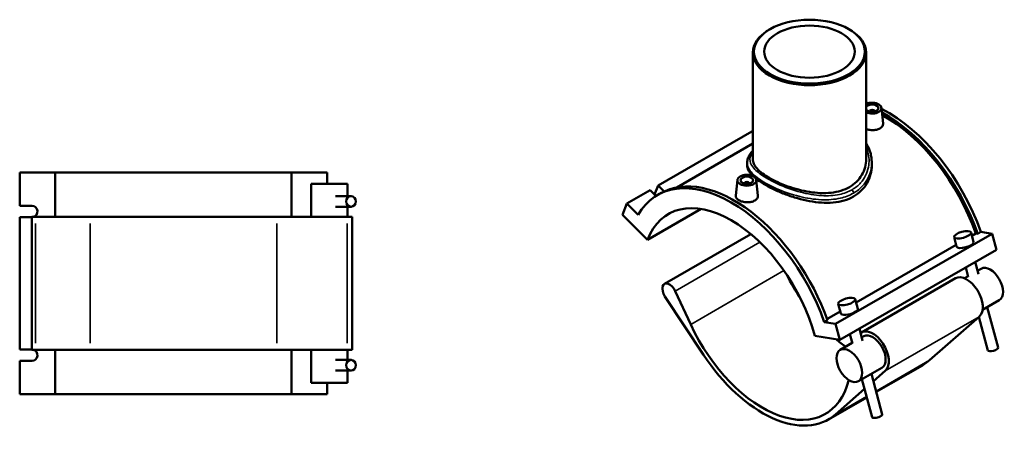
# Model space of a CAD drawing. Header units: millimetres. Extents: x -15 to 1153, y -66 to 1150.
# Tile 4 of 4: x 371 to 1153, y 824 to 1150. Entities that reach past the tile are written whole.
import ezdxf

# ---------------------------------------------------------------- set-up
doc = ezdxf.new("R2010")
doc.units = ezdxf.units.MM
doc.layers.add('Visible (ANSI)', color=7, linetype='Continuous', lineweight=50)
doc.layers.add('Visible Narrow (ANSI)', color=7, linetype='Continuous', lineweight=35)

msp = doc.modelspace()

# ---------------------------------------------------------------- linework, layer by layer
at = {"layer": 'Visible (ANSI)'}
for p, q in [((967.006, 1142.167), (966.368, 1141.797)), ((1029.613, 1142.167), (1030.252, 1141.797)), ((953.31, 1123.544), (953.31, 1038.674)), ((1043.31, 1123.544), (1043.31, 1038.674)), ((1046.09, 1076.914), (1046.09, 1076.728)), ((1050.09, 1076.914), (1050.09, 1076.728)), ((1055.576, 1079.633), (1056.899, 1067.295)), ((952.58, 1060.777), (878.051, 1017.859)), ((953.31, 1060.05), (952.58, 1060.777)), ((953.31, 1051.21), (892.764, 1016.344)), ((948.81, 1036.081), (948.81, 1033.976)), ((1047.81, 1036.081), (1047.81, 1033.976)), ((370.587, 1028.119), (398.778, 1028.119)), ((370.587, 1001.819), (370.587, 1028.119)), ((398.778, 1028.119), (398.778, 992.919)), ((398.778, 1028.119), (586.717, 1028.119)), ((586.717, 1028.119), (614.908, 1028.119)), ((586.717, 992.919), (586.717, 1028.119)), ((614.908, 1019.319), (614.908, 1028.119)), ((631.148, 1019.319), (602.348, 1019.319)), ((602.348, 992.919), (602.348, 1019.319)), ((631.148, 1009.439), (631.148, 1019.319)), ((875.269, 1010.624), (878.051, 1017.859)), ((878.051, 1017.859), (882.805, 1013.12)), ((941.044, 1022.3), (939.717, 1009.928)), ((946.529, 1019.395), (946.529, 1019.581)), ((950.529, 1019.395), (950.529, 1019.581)), ((956.015, 1022.3), (957.338, 1009.962)), ((871.687, 1014.194), (853.09, 1003.485)), ((876.368, 1009.529), (871.687, 1014.194)), ((877.548, 1010.236), (880.037, 1011.669)), ((370.587, 1001.819), (380.454, 1001.819)), ((633.931, 1009.439), (621.673, 1009.439)), ((849.704, 994.679), (853.09, 1003.485)), ((853.09, 1003.485), (862.086, 994.519)), ((633.931, 1001.039), (621.673, 1001.039)), ((631.148, 992.919), (631.148, 1001.039)), ((849.704, 994.679), (869.638, 974.811)), ((869.638, 974.811), (912.157, 999.296)), ((380.202, 992.819), (370.587, 992.819)), ((370.587, 887.419), (370.587, 992.819)), ((383.154, 992.919), (380.202, 992.919)), ((380.202, 887.319), (380.202, 992.919)), ((383.154, 992.919), (426.492, 992.919)), ((574.868, 992.919), (426.492, 992.919)), ((574.868, 992.919), (630.825, 992.919)), ((634.748, 992.919), (630.825, 992.919)), ((634.748, 887.319), (634.748, 992.919)), ((951.757, 979.282), (883.057, 939.72)), ((1143.529, 979.565), (1019.079, 907.898)), ((1126.768, 980.498), (1128.799, 972.875)), ((1127.434, 977.996), (1130.505, 979.765)), ((1130.505, 979.765), (1132.045, 979.526)), ((1132.045, 979.526), (1134.534, 980.959)), ((1143.529, 979.565), (1134.534, 980.959)), ((1146.915, 966.859), (1143.529, 979.565)), ((1035.341, 924.963), (1114.873, 970.763)), ((1113.24, 976.893), (1115.271, 969.27)), ((1146.915, 966.859), (1022.465, 895.193)), ((1130.087, 957.169), (1132.67, 947.475)), ((1122.55, 952.829), (1124.553, 945.312)), ((1134.808, 951.75), (1131.967, 950.114)), ((1114.344, 944.12), (1039.673, 901.12)), ((1124.43, 945.774), (1121.551, 944.116)), ((903.897, 907.529), (891.616, 934.019)), ((883.48, 929.769), (914.125, 883.303)), ((1023.178, 916.236), (1021.146, 923.86)), ((1036.706, 919.842), (1034.674, 927.465)), ((1149.18, 926.792), (1135.923, 919.158)), ((1012.242, 911.661), (1022.78, 917.73)), ((1139.645, 921.302), (1148.247, 889.026)), ((1010.083, 909.293), (1012.572, 910.726)), ((1019.079, 907.898), (1010.083, 909.293)), ((1022.465, 895.193), (1019.079, 907.898)), ((1133.281, 913.619), (1093.713, 878.987)), ((1133.053, 913.419), (1140.13, 886.863)), ((1040.577, 894.442), (1037.993, 904.135)), ((1002.531, 898.284), (1022.465, 895.193)), ((1032.337, 892.741), (1022.802, 887.25)), ((1032.46, 892.279), (1030.457, 899.795)), ((1041.47, 898), (1039.873, 897.081)), ((370.587, 887.419), (380.202, 887.419)), ((380.202, 887.319), (383.154, 887.319)), ((426.492, 887.319), (383.154, 887.319)), ((398.778, 887.319), (398.778, 852.119)), ((426.492, 887.319), (574.868, 887.319)), ((630.825, 887.319), (574.868, 887.319)), ((586.717, 852.119), (586.717, 887.319)), ((602.348, 860.919), (602.348, 887.319)), ((630.825, 887.319), (634.748, 887.319)), ((631.148, 879.199), (631.148, 887.319)), ((380.454, 878.419), (370.587, 878.419)), ((370.587, 852.119), (370.587, 878.419)), ((621.673, 879.199), (633.931, 879.199)), ((621.673, 870.799), (633.931, 870.799)), ((631.148, 860.919), (631.148, 870.799)), ((1055.842, 873.043), (1037.174, 862.293)), ((1049.135, 862.326), (1058.61, 870.619)), ((1088.043, 874.928), (1051.4, 853.826)), ((602.348, 860.919), (631.148, 860.919)), ((614.908, 852.119), (614.908, 860.919)), ((1048.036, 833.829), (1040.015, 863.929)), ((1056.153, 835.992), (1047.552, 868.269)), ((1019.043, 835.987), (1042.086, 856.156)), ((398.778, 852.119), (370.587, 852.119)), ((586.717, 852.119), (398.778, 852.119)), ((614.908, 852.119), (586.717, 852.119)), ((1043.864, 849.486), (1013.373, 831.928))]:
    msp.add_line(p, q, dxfattribs=at)
for centre, major_axis, ratio in [((998.31, 1124.279), (-44.1, 0), 0.5758617), ((998.31, 1124.279), (-36, 0), 0.5758617), ((948.529, 1022.034), (-7.5, 0), 0.5758617), ((948.529, 1022.034), (-5, 0), 0.5758617), ((633.931, 1005.239), (0, 4.2), 0.9396926), ((1120.004, 978.695), (-6.764, -1.803), 0.3434135), ((1027.91, 925.662), (-6.764, -1.803), 0.3434135), ((1029.988, 874.771), (-7.186, 12.479), 0.5780931), ((633.931, 874.999), (0, 4.2), 0.9396926)]:
    msp.add_ellipse(centre, major_axis=major_axis, ratio=ratio, dxfattribs=at)
for centre, major_axis, ratio, start_param, end_param in [((998.31, 1123.544), (-45, 0), 0.5758617, 5.5016397, 10.2063236), ((1048.09, 1079.367), (7.5, 0), 0.5758617, 4.0213013, 8.5450693), ((1060.535, 980.252), (-58.536, 101.65), 0.5780931, 5.6861675, 5.7089194), ((1048.09, 1079.367), (-5, 0), 0.5758617, 0.2975301, 5.9856552), ((1048.09, 1076.914), (-2, 0), 0.5758617, 2.9729035, 6.4518745), ((1060.535, 980.252), (-58.536, 101.65), 0.5780931, 4.3976277, 5.5584553), ((1058.046, 978.819), (58.536, -101.65), 0.5780931, 1.256035, 2.3830603), ((1058.046, 978.819), (-57.389, 99.657), 0.5780931, 4.4000322, 5.5225161), ((936.084, 908.586), (-58.536, 101.65), 0.5780931, 4.3976277, 6.601814), ((938.573, 910.019), (-58.536, 101.65), 0.5780931, 4.3976277, 6.2831853), ((948.529, 1019.581), (-2, 0), 0.5758617, 2.9729035, 6.4518745), ((380.454, 997.319), (0, 4.5), 0.9396926, 3.3528035, 6.2831853), ((936.084, 908.586), (-49.903, 86.658), 0.5780931, 4.2779904, 6.7214513), ((1122.035, 971.072), (6.764, 1.803), 0.3434135, 3.1415927, 6.2831853), ((1035.645, 965.919), (49.903, -86.658), 0.5780931, 4.5999617, 4.8248163), ((1141.994, 939.271), (-7.186, 12.479), 0.5780931, 3.1415927, 6.2831853), ((887.05, 932.788), (-3.992, 6.933), 0.5780931, 4.560335, 7.9584629), ((1123.326, 928.521), (-8.983, 15.599), 0.5780931, 3.2561636, 6.2831853), ((1029.942, 918.039), (-6.764, -1.803), 0.3434135, 0, 3.1415927), ((960.974, 922.919), (49.903, -86.658), 0.5780931, 4.560335, 6.8212989), ((1048.656, 885.521), (8.983, -15.599), 0.5780931, 0.1145709, 3.2276532), ((1035.645, 965.919), (49.903, -86.658), 0.5780931, 5.2687012, 5.3781269), ((1048.656, 885.521), (-7.186, 12.479), 0.5780931, 3.1415927, 6.2831853), ((380.454, 882.919), (0, 4.5), 0.9396926, 3.1415927, 6.0719744), ((1144.188, 887.944), (4.058, 1.082), 0.3434135, 3.1415927, 6.2831853), ((960.974, 922.919), (52.398, -90.991), 0.5780931, 4.8168703, 6.3977562), ((1035.645, 965.919), (52.398, -90.991), 0.5780931, 0, 0.1145709), ((1052.095, 834.911), (-4.058, -1.082), 0.3434135, 0, 3.1415927)]:
    msp.add_ellipse(centre, major_axis=major_axis, ratio=ratio, start_param=start_param, end_param=end_param, dxfattribs=at)
for points, knots in [([(1056.898, 1067.295), (1056.91, 1067.183), (1056.917, 1067.072), (1056.92, 1066.288), (1056.702, 1065.57), (1055.805, 1064.263), (1055.127, 1063.676), (1054.342, 1063.225)], [4.60236781, 4.60236781, 4.60236781, 4.60236781, 4.65685728, 4.65685728, 4.98963688, 4.98963688, 5.32241648, 5.32241648, 5.32241648, 5.32241648]), ([(1054.342, 1063.225), (1053.557, 1062.773), (1052.562, 1062.396), (1050.384, 1061.933), (1049.199, 1061.845), (1046.983, 1061.919), (1045.804, 1062.085), (1044.226, 1062.502), (1043.754, 1062.656), (1043.311, 1062.828)], [0, 0, 0, 0, 0.3330734, 0.3330734, 0.6661468, 0.6661468, 0.9983756, 0.9983756, 1.1489737, 1.1489737, 1.1489737, 1.1489737]), ([(1043.31, 1051.462), (1043.767, 1050.749), (1044.191, 1050.019), (1045.48, 1047.553), (1046.194, 1045.754), (1047.083, 1042.634), (1047.355, 1041.337), (1047.719, 1038.72), (1047.81, 1037.401), (1047.81, 1036.081)], [39.5346635, 39.5346635, 39.5346635, 39.5346635, 39.847343, 39.847343, 40.5695222, 40.5695222, 41.0690443, 41.0690443, 41.5685664, 41.5685664, 41.5685664, 41.5685664]), ([(948.81, 1036.081), (948.81, 1037.179), (948.987, 1038.275), (949.685, 1040.475), (950.229, 1041.574), (951.584, 1043.648), (952.385, 1044.63), (953.31, 1045.591)], [26.4521602, 26.4521602, 26.4521602, 26.4521602, 27.0773571, 27.0773571, 27.7530742, 27.7530742, 28.4042732, 28.4042732, 28.4042732, 28.4042732]), ([(953.61, 1025.211), (953.228, 1025.573), (952.868, 1025.934), (951.276, 1027.632), (950.334, 1028.953), (949.1, 1031.523), (948.81, 1032.774), (948.81, 1033.976)], [9.2035438, 9.2035438, 9.2035438, 9.2035438, 9.4576711, 9.4576711, 10.4029106, 10.4029106, 11.34815, 11.34815, 11.34815, 11.34815]), ([(1043.31, 1038.674), (1043.31, 1036.611), (1043.044, 1034.473), (1041.918, 1030.258), (1041.058, 1028.183), (1038.775, 1024.293), (1037.349, 1022.477), (1034.036, 1019.256), (1032.15, 1017.852), (1028.109, 1015.525), (1025.832, 1014.532), (1020.889, 1012.999), (1018.224, 1012.459), (1012.681, 1011.841), (1009.8, 1011.763), (1004.016, 1011.999), (1001.114, 1012.312), (995.508, 1013.207), (992.606, 1013.82), (986.822, 1015.327), (983.939, 1016.221), (978.394, 1018.198), (975.728, 1019.283), (970.785, 1021.54), (968.509, 1022.711), (964.471, 1025.036), (962.585, 1026.262), (959.272, 1028.759), (957.845, 1030.032), (955.561, 1032.563), (954.701, 1033.825), (953.575, 1036.296), (953.31, 1037.507), (953.31, 1038.674)], [10.2798323, 10.2798323, 10.2798323, 10.2798323, 11.1369289, 11.1369289, 11.9940255, 11.9940255, 12.851122, 12.851122, 13.7082186, 13.7082186, 14.5653152, 14.5653152, 15.4224117, 15.4224117, 16.2795083, 16.2795083, 17.1366049, 17.1366049, 17.9930356, 17.9930356, 18.8494664, 18.8494664, 19.7058971, 19.7058971, 20.5623279, 20.5623279, 21.4187586, 21.4187586, 22.2751894, 22.2751894, 23.1316202, 23.1316202, 23.9880509, 23.9880509, 23.9880509, 23.9880509]), ([(1047.81, 1033.976), (1047.81, 1031.636), (1047.518, 1029.206), (1046.284, 1024.419), (1045.342, 1022.061), (1042.835, 1017.653), (1041.268, 1015.6), (1037.622, 1011.978), (1035.543, 1010.41), (1033.311, 1009.125)], [26.4825343, 26.4825343, 26.4825343, 26.4825343, 27.4290928, 27.4290928, 28.3756513, 28.3756513, 29.3222099, 29.3222099, 30.2687684, 30.2687684, 30.2687684, 30.2687684]), ([(1033.311, 1009.125), (1031.08, 1007.841), (1028.568, 1006.764), (1023.12, 1005.149), (1020.186, 1004.61), (1014.091, 1004.065), (1010.925, 1004.056), (1004.573, 1004.476), (1001.387, 1004.903), (995.236, 1006.039), (992.052, 1006.789), (985.699, 1008.587), (982.53, 1009.634), (976.431, 1011.915), (973.495, 1013.151), (968.047, 1015.692), (965.536, 1016.998), (961.08, 1019.564), (959.001, 1020.901), (956.63, 1022.654), (956.106, 1023.06), (955.606, 1023.465)], [0, 0, 0, 0, 0.9465585, 0.9465585, 1.8931171, 1.8931171, 2.8396756, 2.8396756, 3.7862342, 3.7862342, 4.7314737, 4.7314737, 5.6767131, 5.6767131, 6.6219526, 6.6219526, 7.5671921, 7.5671921, 8.5124316, 8.5124316, 8.7961992, 8.7961992, 8.7961992, 8.7961992]), ([(954.782, 1005.892), (953.997, 1005.44), (953.004, 1005.064), (950.827, 1004.6), (949.644, 1004.512), (947.428, 1004.585), (946.247, 1004.751), (944.074, 1005.324), (943.082, 1005.731), (941.514, 1006.633), (940.834, 1007.19), (939.93, 1008.389), (939.705, 1009.032), (939.702, 1009.732), (939.707, 1009.829), (939.718, 1009.928)], [2.6612087, 2.6612087, 2.6612087, 2.6612087, 2.9939883, 2.9939883, 3.3267679, 3.3267679, 3.6592902, 3.6592902, 3.9918126, 3.9918126, 4.3243349, 4.3243349, 4.6568573, 4.6568573, 4.7102117, 4.7102117, 4.7102117, 4.7102117]), ([(957.337, 1009.962), (957.35, 1009.851), (957.356, 1009.741), (957.36, 1008.958), (957.142, 1008.239), (956.246, 1006.931), (955.567, 1006.344), (954.782, 1005.892)], [7.26356339, 7.26356339, 7.26356339, 7.26356339, 7.31747832, 7.31747832, 7.65055174, 7.65055174, 7.98362515, 7.98362515, 7.98362515, 7.98362515])]:
    msp.add_open_spline(points, degree=3, knots=knots, dxfattribs=at)
at = {"layer": 'Visible Narrow (ANSI)'}
for p, q in [((383.154, 892.599), (383.154, 987.639)), ((426.492, 892.599), (426.492, 987.639)), ((574.868, 987.639), (574.868, 892.599)), ((630.825, 892.599), (630.825, 987.639)), ((958.941, 972.789), (891.616, 934.019)), ((978.044, 950.228), (903.897, 907.529)), ((1133.281, 913.619), (1058.61, 870.619)), ((1051.217, 854.515), (1093.713, 878.987)), ((1019.043, 835.987), (1043.68, 850.175))]:
    msp.add_line(p, q, dxfattribs=at)
msp.add_ellipse((1031.402, 1012.94), major_axis=(-1.347, 2.34), ratio=0.5780931, start_param=3.9289245, end_param=5.0878306, dxfattribs=at)
for points, knots in [([(1032.167, 1014.523), (1029.203, 1012.816), (1025.829, 1011.559), (1017.727, 1009.801), (1012.87, 1009.533), (1002.463, 1010.162), (996.883, 1011.151), (984.94, 1014.274), (978.614, 1016.586), (968.593, 1021.171), (964.635, 1023.341), (957.893, 1027.843), (955.207, 1030.172), (951.757, 1034.634), (950.922, 1036.774), (951.01, 1040.841), (951.8, 1042.78), (953.312, 1044.739)], [15.1163788, 15.1163788, 15.1163788, 15.1163788, 16.3954773, 16.3954773, 17.9640231, 17.9640231, 19.6622957, 19.6622957, 21.6745113, 21.6745113, 23.2513201, 23.2513201, 24.9294619, 24.9294619, 26.5498801, 26.5498801, 28.0404783, 28.0404783, 28.0404783, 28.0404783]), ([(1043.309, 1048.384), (1043.878, 1047.123), (1044.345, 1045.825), (1045.784, 1040.583), (1045.941, 1036.458), (1044.3, 1027.926), (1042.194, 1023.572), (1037.062, 1017.871), (1034.773, 1016.024), (1032.167, 1014.523)], [40.0918498, 40.0918498, 40.0918498, 40.0918498, 40.6513907, 40.6513907, 42.3133911, 42.3133911, 44.2242004, 44.2242004, 45.3491363, 45.3491363, 45.3491363, 45.3491363]), ([(948.81, 1036.081), (948.81, 1033.939), (949.622, 1031.781), (953.004, 1027.179), (955.754, 1024.724), (962.701, 1020.033), (966.797, 1017.797), (977.199, 1013.126), (983.784, 1010.812), (996.25, 1007.761), (1002.085, 1006.835), (1012.992, 1006.366), (1018.091, 1006.73), (1026.618, 1008.683), (1030.176, 1010.036), (1033.311, 1011.841)], [-26.4521602, -26.4521602, -26.4521602, -26.4521602, -24.9294619, -24.9294619, -23.2513201, -23.2513201, -21.6745113, -21.6745113, -19.6622957, -19.6622957, -17.9640231, -17.9640231, -16.3954773, -16.3954773, -15.1163788, -15.1163788, -15.1163788, -15.1163788]), ([(1033.311, 1011.841), (1036.069, 1013.429), (1038.497, 1015.364), (1043.965, 1021.306), (1046.239, 1025.811), (1047.616, 1032.352), (1047.809, 1034.218), (1047.809, 1036.081)], [-45.3491363, -45.3491363, -45.3491363, -45.3491363, -44.2242004, -44.2242004, -42.3133911, -42.3133911, -41.5685664, -41.5685664, -41.5685664, -41.5685664])]:
    msp.add_open_spline(points, degree=3, knots=knots, dxfattribs=at)

doc.saveas('drawing.dxf')
